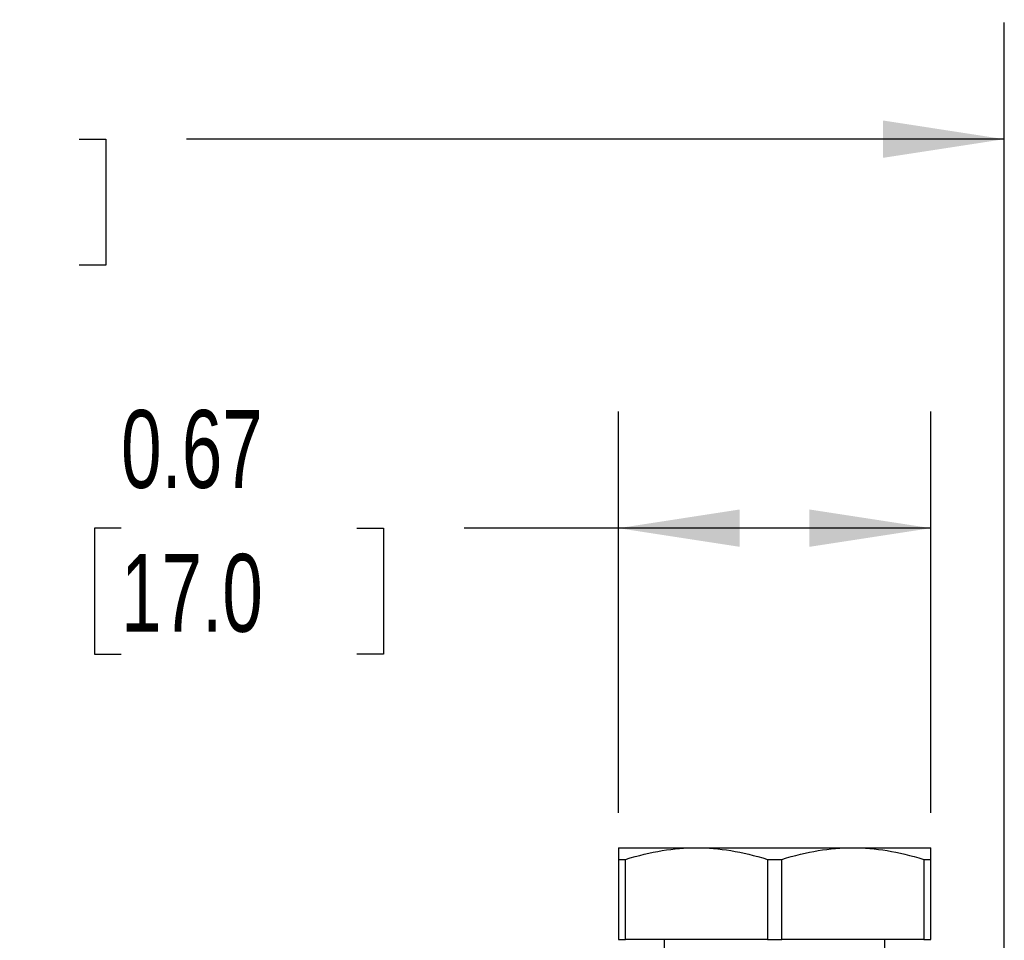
# Model space of a CAD drawing. Header units: inches. Extents: x 0.5 to 21.5, y 0.5 to 16.5.
# Tile 13 of 19: x 14.7 to 16.8, y 7.2 to 9.1. Entities that reach past the tile are written whole.
import ezdxf

# ---------------------------------------------------------------- set-up
doc = ezdxf.new("R2010")
doc.units = ezdxf.units.IN
doc.header["$LTSCALE"] = 2
doc.header["$MEASUREMENT"] = 0
doc.linetypes.add('SLD-Solid', pattern=[0])
doc.layers.add('DIMENSIONS', color=140, linetype='SLD-Solid', lineweight=25)
doc.styles.add('SLDTEXTSTYLE0', font='TXT', dxfattribs={"width": 0.7})
doc.dimstyles.new('SLDDIMSTYLE0', dxfattribs={"dimtxt": 0.169922, "dimasz": 0.26, "dimexe": 0, "dimexo": 0.0625, "dimgap": 0.04248, "dimtad": 0, "dimtih": 1, "dimtoh": 1, "dimrnd": 1e-09, "dimdsep": 46, "dimtxsty": 'SLDTEXTSTYLE0', "dimsah": 1, "dimcen": 0.09, "dimadec": 0, "dimazin": 2, "dimtfac": 1, "dimtofl": 0, "dimtmove": 0, "dimatfit": 3, "dimfxl": 0, "dimfrac": 2, "dimtolj": 1, "dimtzin": 12, "dimarcsym": 0})
doc.dimstyles.new('SLDDIMSTYLE3', dxfattribs={"dimtxt": 0.169922, "dimasz": 0.26, "dimexe": 0, "dimexo": 0.0625, "dimgap": 0.04248, "dimtad": 0, "dimtih": 1, "dimtoh": 1, "dimrnd": 1e-09, "dimzin": 12, "dimdsep": 46, "dimtxsty": 'SLDTEXTSTYLE0', "dimsah": 1, "dimcen": 0.09, "dimadec": 0, "dimazin": 3, "dimtfac": 1, "dimtofl": 0, "dimtmove": 0, "dimatfit": 3, "dimfxl": 0, "dimfrac": 2, "dimtolj": 1, "dimtzin": 12, "dimarcsym": 0})

# ---------------------------------------------------------------- blocks, each defined once
blk = doc.blocks.new('_D_5')
at = {"layer": 'DIMENSIONS'}
for p, q in [((12.4002, 7.2158), (11.363, 7.2158)), ((11.613, 7.2158), (11.613, 6.5265)), ((11.3606, 6.2184), (11.3035, 6.2184)), ((11.3035, 6.2184), (11.3035, 5.9483)), ((11.8655, 6.2184), (11.9226, 6.2184)), ((11.9226, 6.2184), (11.9226, 5.9483)), ((11.3035, 5.9483), (11.3606, 5.9483)), ((11.9226, 5.9483), (11.8655, 5.9483)), ((11.613, 5.2209), (11.613, 5.9103)), ((16.1911, 5.2209), (11.363, 5.2209))]:
    blk.add_line(p, q, dxfattribs=at)
for points in [[(11.613, 7.2158), (11.573, 6.9558), (11.653, 6.9558)], [(11.613, 5.2209), (11.653, 5.4809), (11.573, 5.4809)]]:
    blk.add_solid(points, dxfattribs=at)
at = {"layer": 'DIMENSIONS', "char_height": 0.16667, "attachment_point": 1, "style": 'SLDTEXTSTYLE0'}
for s, insert in [('1.99', (11.3606, 6.4712)), ('50.7', (11.3606, 6.1631))]:
    blk.add_mtext(s, dxfattribs=dict(at, insert=insert))
blk = doc.blocks.new('_D_6')
at = {"layer": 'DIMENSIONS'}
for p, q in [((15.9564, 7.4396), (15.9564, 8.2989)), ((16.6257, 7.4396), (16.6257, 8.2989)), ((14.8909, 8.0489), (14.8338, 8.0489)), ((14.8338, 8.0489), (14.8338, 7.7789)), ((15.3958, 8.0489), (15.4529, 8.0489)), ((15.4529, 8.0489), (15.4529, 7.7789)), ((15.9564, 8.0489), (15.6261, 8.0489)), ((16.6257, 8.0489), (15.9564, 8.0489)), ((14.8338, 7.7789), (14.8909, 7.7789)), ((15.4529, 7.7789), (15.3958, 7.7789))]:
    blk.add_line(p, q, dxfattribs=at)
for points in [[(15.9564, 8.0489), (16.2164, 8.0089), (16.2164, 8.0889)], [(16.6257, 8.0489), (16.3657, 8.0889), (16.3657, 8.0089)]]:
    blk.add_solid(points, dxfattribs=at)
at = {"layer": 'DIMENSIONS', "char_height": 0.16667, "attachment_point": 1, "style": 'SLDTEXTSTYLE0'}
for s, insert in [('0.67', (14.8909, 8.3018)), ('17.0', (14.8909, 7.9937))]:
    blk.add_mtext(s, dxfattribs=dict(at, insert=insert))
blk = doc.blocks.new('_D_7')
at = {"layer": 'DIMENSIONS'}
for p, q in [((12.4005, 7.1815), (12.4005, 9.1319)), ((16.7832, 5.813), (16.7832, 9.1319)), ((12.4005, 8.8819), (13.9243, 8.8819)), ((14.1546, 8.8819), (14.0976, 8.8819)), ((14.0976, 8.8819), (14.0976, 8.6118)), ((14.8009, 8.8819), (14.858, 8.8819)), ((14.858, 8.8819), (14.858, 8.6118)), ((16.7832, 8.8819), (15.0312, 8.8819)), ((14.0976, 8.6118), (14.1546, 8.6118)), ((14.858, 8.6118), (14.8009, 8.6118))]:
    blk.add_line(p, q, dxfattribs=at)
for points in [[(12.4005, 8.8819), (12.6605, 8.8419), (12.6605, 8.9219)], [(16.7832, 8.8819), (16.5232, 8.9219), (16.5232, 8.8419)]]:
    blk.add_solid(points, dxfattribs=at)
at = {"layer": 'DIMENSIONS', "char_height": 0.16667, "attachment_point": 1, "style": 'SLDTEXTSTYLE0'}
for s, insert in [('4.38', (14.2253, 9.1348)), ('111.3', (14.1546, 8.8267))]:
    blk.add_mtext(s, dxfattribs=dict(at, insert=insert))

msp = doc.modelspace()

# ---------------------------------------------------------------- linework, layer by layer
for p, q in [((15.9564, 7.3646), (16.1237, 7.3646)), ((16.1237, 7.3646), (16.4584, 7.3646)), ((16.4584, 7.3646), (16.6257, 7.3646)), ((15.9564, 7.3396), (15.9716, 7.3396)), ((15.9564, 7.3396), (15.9564, 7.1677)), ((15.9716, 7.1677), (15.9716, 7.3396)), ((16.2759, 7.3396), (16.3063, 7.3396)), ((16.2759, 7.3396), (16.2759, 7.1677)), ((16.3063, 7.1677), (16.3063, 7.3396)), ((16.6105, 7.3396), (16.6105, 7.1677)), ((16.6105, 7.3396), (16.6257, 7.3396)), ((16.6257, 7.1677), (16.6257, 7.3396)), ((15.9564, 7.1677), (15.9716, 7.1677)), ((16.2759, 7.1677), (15.9716, 7.1677)), ((16.0548, 7.1677), (16.0548, 7.0795)), ((16.2759, 7.1677), (16.3063, 7.1677)), ((16.6105, 7.1677), (16.3063, 7.1677)), ((16.5273, 7.1129), (16.5273, 7.1677)), ((16.6105, 7.1677), (16.6257, 7.1677))]:
    msp.add_line(p, q)
for points in [[(15.9564, 7.3646), (15.9564, 7.3646), (15.9564, 7.3625), (15.9564, 7.3543), (15.9564, 7.3482), (15.9564, 7.3396)], [(15.9716, 7.3396), (15.9994, 7.3482), (16.0251, 7.3543), (16.075, 7.3625), (16.0992, 7.3646), (16.1237, 7.3646)], [(16.1237, 7.3646), (16.1483, 7.3646), (16.1725, 7.3625), (16.2224, 7.3543), (16.2481, 7.3482), (16.2759, 7.3396)], [(16.3063, 7.3396), (16.334, 7.3482), (16.3597, 7.3543), (16.4096, 7.3625), (16.4338, 7.3646), (16.4584, 7.3646)], [(16.4584, 7.3646), (16.483, 7.3646), (16.5072, 7.3625), (16.5571, 7.3543), (16.5828, 7.3482), (16.6105, 7.3396)], [(16.6257, 7.3396), (16.6257, 7.3482), (16.6257, 7.3543), (16.6257, 7.3625), (16.6257, 7.3646), (16.6257, 7.3646)]]:
    msp.add_open_spline(points, degree=3, knots=[0, 0, 0, 0, 0.5, 0.5, 1, 1, 1, 1])

# ---------------------------------------------------------------- dimensions: what is measured, and where the dimension line sits
at = {"layer": 'DIMENSIONS'}
for base, p1, p2, dimstyle, picture, middle in [((16.7832, 8.8819), (12.4005, 7.0815), (16.7832, 5.713), 'SLDDIMSTYLE3', '_D_7', (14.4778, 8.8819)), ((15.9564, 8.0489), (16.6257, 7.3396), (15.9564, 7.3396), 'SLDDIMSTYLE0', '_D_6', (15.1433, 8.0489))]:
    dim = msp.add_linear_dim(base=base, p1=p1, p2=p2, dimstyle=dimstyle, dxfattribs=at)
    dim.commit()
    dim.dimension.update_dxf_attribs({"geometry": picture, "text_midpoint": middle, "dimtype": 160})
dim = msp.add_linear_dim(base=(11.613, 7.2158), p1=(16.2911, 5.2209), p2=(12.5002, 7.2158), angle=90, dimstyle='SLDDIMSTYLE3', dxfattribs=at)
dim.commit()
dim.dimension.update_dxf_attribs({"geometry": '_D_5', "text_midpoint": (11.613, 6.2184), "dimtype": 160})

doc.saveas('drawing.dxf')
